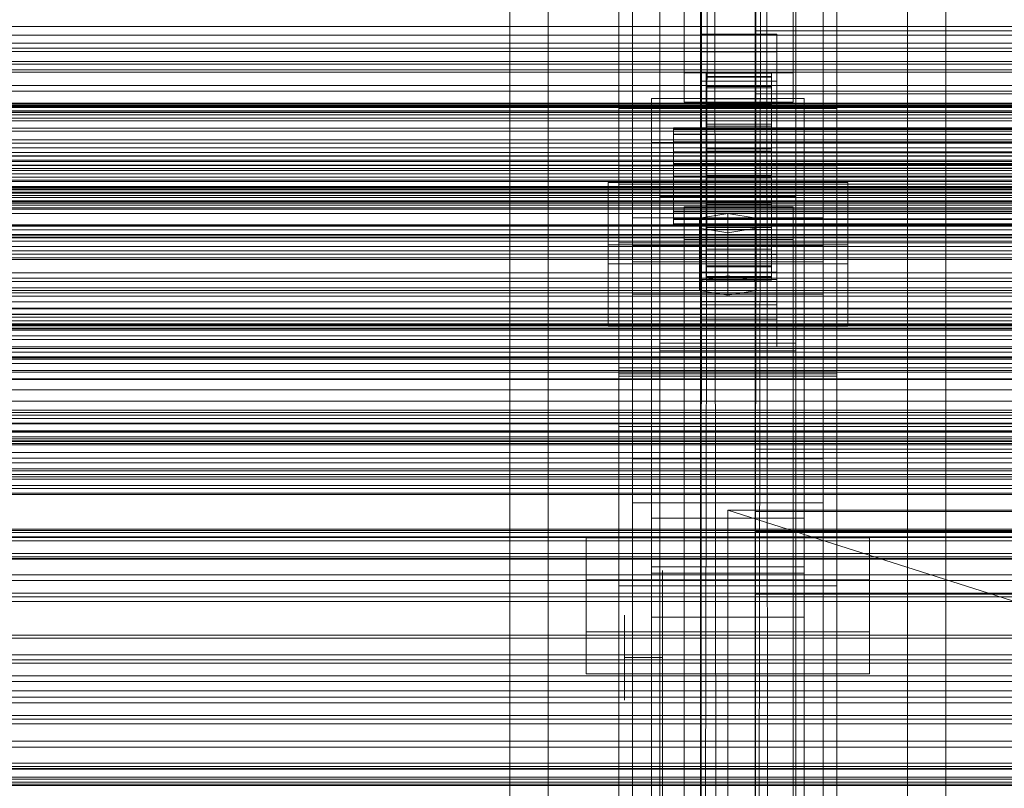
# Model space of a CAD drawing. Header units: millimetres. Extents: x -2233 to 61924, y -68080 to 6847.
# Tile 198 of 256: x -560 to -379, y -33801 to -33660. Entities that reach past the tile are written whole.
import ezdxf

# ---------------------------------------------------------------- set-up
doc = ezdxf.new("R2010")
doc.units = ezdxf.units.MM
for name, color, linetype, lineweight in [('COTAS_O', 1, 'Continuous', 0), ('frontal_briquetadora', 7, 'Continuous', 0), ('frontal_C01', 7, 'Continuous', 0), ('frontal_C02', 7, 'Continuous', 0), ('frontal_C03', 7, 'Continuous', 0), ('frontal_mezcladora', 7, 'Continuous', 0), ('frontal_secador', 7, 'Continuous', 0)]:
    doc.layers.add(name, color=color, linetype=linetype, lineweight=lineweight)
doc.dimstyles.new('R19_100', dxfattribs={"dimtxt": 250, "dimasz": 150, "dimexe": 150, "dimexo": 80, "dimgap": 100, "dimtad": 1, "dimtih": 1, "dimtoh": 1, "dimdsep": 46, "dimcen": 0.09, "dimadec": 0, "dimazin": 0, "dimtfac": 1, "dimtdec": 4, "dimtofl": 0, "dimtmove": 0, "dimatfit": 3, "dimfxl": 1, "dimtolj": 1, "dimtzin": 0, "dimarcsym": 0})

# ---------------------------------------------------------------- blocks, each defined once
blk = doc.blocks.new('DIM_R28_52')
at = {"layer": 'COTAS_O'}
for p, q in [((-1725, -33700), (-1575, -33655)), ((1725, -33700), (1575, -33655)), ((-1725, -34400), (-1725, -33700)), ((-1725, -33700), (1725, -33700)), ((-1725, -33700), (-1575, -33745)), ((1725, -33700), (1575, -33745)), ((1725, -34400), (1725, -33700))]:
    blk.add_line(p, q, dxfattribs=at)
blk.add_text('3450 O', height=250, dxfattribs=at).set_placement((0, -33600))
blk = doc.blocks.new('DIM_R28_55')
at = {"layer": 'COTAS_O'}
for p, q in [((-650, -33700), (50, -33700)), ((50, -33700), (5, -33850)), ((50, -34900), (50, -33700)), ((50, -33700), (95, -33850)), ((50, -34900), (5, -34750)), ((50, -34900), (95, -34750)), ((-650, -34900), (50, -34900))]:
    blk.add_line(p, q, dxfattribs=at)
blk.add_text('1200 O', height=250, rotation=90, dxfattribs=at).set_placement((-50, -34300))

msp = doc.modelspace()

# ---------------------------------------------------------------- linework, layer by layer
at = {"layer": 'frontal_briquetadora'}
for p, q in [((-430, -33820), (-430, -33750)), ((-430, -33750), (-430, -33844.629)), ((-430, -33750), (-430, -33841.488)), ((-430, -33750), (-430, -33838.284)), ((-430, -33750), (-430, -33835.05)), ((-430, -33750), (-430, -33831.815)), ((-430, -33750), (-430, -33828.612)), ((-430, -33750), (-430, -33825.47)), ((-430, -33750), (-430, -33822.421)), ((-430, -33750), (-430, -33819.494)), ((-430, -33750), (-430, -33816.716)), ((-430, -33750), (-430, -33814.115)), ((-430, -33750), (-430, -33811.715)), ((-430, -33750), (-430, -33809.54)), ((-430, -33750), (-430, -33807.611)), ((-430, -33750), (-430, -33805.946)), ((-430, -33750), (-430, -33804.562)), ((-430, -33750), (-430, -33803.471)), ((-430, -33750), (-430, -33802.684)), ((-430, -33750), (-430, -33802.209)), ((-430, -33750), (-430, -33802.05)), ((-210, -33820), (-430, -33750)), ((-430, -33750), (-210, -33750)), ((-442, -33763.571), (-442, -33761.05)), ((-430, -33763.571), (-430, -33761.05)), ((-442, -33770.964), (-442, -33763.571)), ((-430, -33770.964), (-430, -33763.571)), ((-449, -33770.795), (-449, -33769.25)), ((-442, -33770.795), (-442, -33769.25)), ((-449, -33773.579), (-449, -33770.795)), ((-442, -33773.579), (-442, -33770.795)), ((-442, -33782.724), (-442, -33770.964)), ((-430, -33782.724), (-430, -33770.964)), ((-449, -33777.05), (-449, -33773.579)), ((-442, -33777.05), (-442, -33773.579)), ((-442, -33777.05), (-449, -33777.05)), ((-449, -33777.05), (-449, -33780.521)), ((-442, -33777.05), (-442, -33780.521)), ((-449, -33780.521), (-449, -33783.304)), ((-442, -33780.521), (-442, -33783.304)), ((-442, -33798.05), (-442, -33782.724)), ((-430, -33798.05), (-430, -33782.724)), ((-449, -33783.304), (-449, -33784.849)), ((-442, -33783.304), (-442, -33784.849)), ((-442, -33815.897), (-442, -33798.05)), ((-430, -33815.897), (-430, -33798.05))]:
    msp.add_line(p, q, dxfattribs=at)
at = {"layer": 'frontal_C01'}
for p, q in [((-450, -33725.366), (-450, -33401.827)), ((-410, -33401.827), (-410, -33725.366)), ((-442.5, -34010.796), (-442.5, -33407.996)), ((-417.5, -33407.996), (-417.5, -34010.796)), ((-447.5, -33696.303), (-447.5, -33417.042)), ((-412.5, -33417.042), (-412.5, -33696.303)), ((-447.5, -33704.392), (-447.5, -33425.131)), ((-412.5, -33704.392), (-412.5, -33425.131)), ((-442.5, -34036.976), (-442.5, -33434.177)), ((-417.5, -34036.976), (-417.5, -33434.177)), ((-450, -33763.885), (-450, -33440.346)), ((-410, -33763.885), (-410, -33440.346)), ((-438, -33669.72), (-438, -33530.86)), ((-418, -33530.86), (-418, -33669.72)), ((-438, -33536.252), (-438, -33675.112)), ((-418, -33675.112), (-418, -33536.252)), ((-450, -33676.273), (-450, -33584.604)), ((-410, -33584.604), (-410, -33676.273)), ((-450, -33724.422), (-450, -33632.752)), ((-410, -33724.422), (-410, -33632.752)), ((-435, -33665.868), (-435, -33662.633)), ((-435, -33662.633), (-421, -33662.633)), ((-435, -33703.077), (-435, -33662.633)), ((-425, -33675.679), (-425, -33661.983)), ((-425, -33661.983), (425, -33661.983)), ((-425, -33673.539), (-425, -33661.983)), ((-421, -33662.633), (-421, -33665.868)), ((-421, -33662.633), (-421, -33703.077)), ((-421, -33665.868), (-435, -33665.868)), ((-435, -33665.868), (-435, -33706.313)), ((-421, -33706.313), (-421, -33665.868)), ((-418, -33669.72), (-438, -33669.72)), ((-438, -33669.72), (-438, -33675.112)), ((-434, -33679.787), (-434, -33669.788)), ((-434, -33669.788), (-434, -33670.38)), ((-434, -33669.788), (-422, -33669.788)), ((-434, -33670.49), (-434, -33669.788)), ((-434, -33680.068), (-434, -33670.38)), ((-434, -33670.38), (-434, -33672.227)), ((-434, -33670.38), (-422, -33670.38)), ((-434, -33680.12), (-434, -33670.49)), ((-434, -33670.49), (-422, -33670.49)), ((-434, -33672.439), (-434, -33670.49)), ((-422, -33670.38), (-422, -33669.788)), ((-422, -33669.788), (-422, -33679.787)), ((-422, -33669.788), (-422, -33670.49)), ((-422, -33672.227), (-422, -33670.38)), ((-422, -33670.38), (-422, -33680.068)), ((-422, -33670.49), (-422, -33680.12)), ((-422, -33670.49), (-422, -33672.439)), ((-418, -33675.112), (-418, -33669.72)), ((-435, -33674.496), (-435, -33671.26)), ((-435, -33671.26), (-421, -33671.26)), ((-435, -33711.705), (-435, -33671.26)), ((-434, -33680.942), (-434, -33672.227)), ((-434, -33672.227), (-434, -33675.202)), ((-434, -33672.227), (-422, -33672.227)), ((-434, -33681.043), (-434, -33672.439)), ((-434, -33672.439), (-422, -33672.439)), ((-434, -33675.503), (-434, -33672.439)), ((-422, -33675.202), (-422, -33672.227)), ((-422, -33672.227), (-422, -33680.942)), ((-422, -33672.439), (-422, -33681.043)), ((-422, -33672.439), (-422, -33675.503)), ((-421, -33671.26), (-421, -33674.496)), ((-421, -33671.26), (-421, -33711.705)), ((-444, -33682.505), (-444, -33674.417)), ((-444, -33674.417), (-416, -33674.417)), ((-444, -33761.571), (-444, -33674.417)), ((425, -33673.539), (-425, -33673.539)), ((-425, -33673.539), (-425, -33687.235)), ((-416, -33674.417), (-416, -33682.505)), ((-416, -33674.417), (-416, -33761.571)), ((-438, -33675.112), (-418, -33675.112)), ((-421, -33674.496), (-435, -33674.496)), ((-435, -33674.496), (-435, -33714.94)), ((-434, -33682.352), (-434, -33675.202)), ((-434, -33675.202), (-434, -33679.103)), ((-434, -33675.202), (-422, -33675.202)), ((-434, -33682.494), (-434, -33675.503)), ((-434, -33675.503), (-422, -33675.503)), ((-434, -33679.471), (-434, -33675.503)), ((425, -33675.679), (-425, -33675.679)), ((-425, -33675.679), (-425, -33687.235)), ((-422, -33679.103), (-422, -33675.202)), ((-422, -33675.202), (-422, -33682.352)), ((-422, -33675.503), (-422, -33682.494)), ((-422, -33675.503), (-422, -33679.471)), ((-421, -33714.94), (-421, -33674.496)), ((-410, -33676.273), (-450, -33676.273)), ((-450, -33676.273), (-450, -33724.422)), ((-450, -33999.812), (-450, -33676.273)), ((-410, -33724.422), (-410, -33676.273)), ((-410, -33676.273), (-410, -33999.812)), ((-440, -33680.12), (-440, -33679.787)), ((-440, -33679.787), (-440, -33680.068)), ((-440, -33679.787), (440, -33679.787)), ((-434, -33684.2), (-434, -33679.103)), ((-434, -33679.103), (-434, -33683.664)), ((-434, -33679.103), (-422, -33679.103)), ((-434, -33684.374), (-434, -33679.471)), ((-434, -33679.471), (-422, -33679.471)), ((-434, -33684.075), (-434, -33679.471)), ((-434, -33680.068), (-434, -33679.787)), ((-422, -33679.787), (-434, -33679.787)), ((-434, -33679.787), (-434, -33680.12)), ((-422, -33683.664), (-422, -33679.103)), ((-422, -33679.103), (-422, -33684.2)), ((-422, -33679.471), (-422, -33684.374)), ((-422, -33679.471), (-422, -33684.075)), ((-422, -33679.787), (-422, -33680.068)), ((-422, -33680.12), (-422, -33679.787)), ((-440, -33680.068), (-440, -33680.942)), ((-440, -33680.068), (440, -33680.068)), ((-440, -33681.043), (-440, -33680.12)), ((-440, -33680.12), (440, -33680.12)), ((-440, -33680.942), (-440, -33682.352)), ((-440, -33680.942), (440, -33680.942)), ((-440, -33682.494), (-440, -33681.043)), ((-440, -33681.043), (440, -33681.043)), ((-434, -33680.942), (-434, -33680.068)), ((-422, -33680.068), (-434, -33680.068)), ((-422, -33680.12), (-434, -33680.12)), ((-434, -33680.12), (-434, -33681.043)), ((-434, -33682.352), (-434, -33680.942)), ((-422, -33680.942), (-434, -33680.942)), ((-422, -33681.043), (-434, -33681.043)), ((-434, -33681.043), (-434, -33682.494)), ((-422, -33680.068), (-422, -33680.942)), ((-422, -33681.043), (-422, -33680.12)), ((-422, -33680.942), (-422, -33682.352)), ((-422, -33682.494), (-422, -33681.043)), ((-416, -33682.505), (-444, -33682.505)), ((-444, -33682.505), (-444, -33769.66)), ((-440, -33682.352), (-440, -33684.2)), ((-440, -33682.352), (440, -33682.352)), ((-440, -33684.374), (-440, -33682.494)), ((-440, -33682.494), (440, -33682.494)), ((-434, -33684.2), (-434, -33682.352)), ((-422, -33682.352), (-434, -33682.352)), ((-422, -33682.494), (-434, -33682.494)), ((-434, -33682.494), (-434, -33684.374)), ((-422, -33682.352), (-422, -33684.2)), ((-422, -33684.374), (-422, -33682.494)), ((-416, -33769.66), (-416, -33682.505)), ((-440, -33684.2), (-440, -33686.36)), ((-440, -33684.2), (440, -33684.2)), ((-440, -33686.555), (-440, -33684.374)), ((-440, -33684.374), (440, -33684.374)), ((-434, -33683.664), (-434, -33686.36)), ((-422, -33683.664), (-434, -33683.664)), ((-434, -33683.664), (-434, -33688.574)), ((-434, -33686.555), (-434, -33684.075)), ((-434, -33684.075), (-422, -33684.075)), ((-434, -33688.999), (-434, -33684.075)), ((-434, -33686.36), (-434, -33684.2)), ((-422, -33684.2), (-434, -33684.2)), ((-422, -33684.374), (-434, -33684.374)), ((-434, -33684.374), (-434, -33686.555)), ((-422, -33686.36), (-422, -33683.664)), ((-422, -33688.574), (-422, -33683.664)), ((-422, -33684.075), (-422, -33686.555)), ((-422, -33684.075), (-422, -33688.999)), ((-422, -33684.2), (-422, -33686.36)), ((-422, -33686.555), (-422, -33684.374)), ((-440, -33686.36), (-440, -33688.686)), ((440, -33686.36), (-440, -33686.36)), ((-440, -33688.887), (-440, -33686.555)), ((-440, -33686.555), (440, -33686.555)), ((-434, -33686.36), (-422, -33686.36)), ((-434, -33688.686), (-434, -33686.36)), ((-422, -33686.555), (-434, -33686.555)), ((-434, -33686.555), (-434, -33688.887)), ((-422, -33686.36), (-422, -33688.686)), ((-422, -33688.887), (-422, -33686.555)), ((-440, -33688.686), (-440, -33691.018)), ((-440, -33688.686), (440, -33688.686)), ((-440, -33691.213), (-440, -33688.887)), ((-440, -33688.887), (440, -33688.887)), ((-434, -33688.686), (-434, -33688.574)), ((-434, -33688.574), (-434, -33693.498)), ((-434, -33688.574), (-422, -33688.574)), ((-434, -33691.018), (-434, -33688.686)), ((-422, -33688.686), (-434, -33688.686)), ((-434, -33688.887), (-434, -33688.999)), ((-422, -33688.887), (-434, -33688.887)), ((-434, -33688.887), (-434, -33691.213)), ((-425, -33687.235), (425, -33687.235)), ((-422, -33693.498), (-422, -33688.574)), ((-422, -33688.574), (-422, -33688.686)), ((-422, -33688.686), (-422, -33691.018)), ((-422, -33688.999), (-422, -33688.887)), ((-422, -33691.213), (-422, -33688.887)), ((-450, -33700.925), (-450, -33690.14)), ((-450, -33690.14), (450, -33690.14)), ((-450, -33723.844), (-450, -33690.14)), ((-434, -33688.999), (-422, -33688.999)), ((-434, -33693.909), (-434, -33688.999)), ((-422, -33688.999), (-422, -33693.909)), ((-440, -33691.018), (-440, -33693.199)), ((-440, -33691.018), (440, -33691.018)), ((-440, -33693.374), (-440, -33691.213)), ((-440, -33691.213), (440, -33691.213)), ((-434, -33693.199), (-434, -33691.018)), ((-434, -33691.018), (-434, -33693.498)), ((-422, -33691.018), (-434, -33691.018)), ((-434, -33691.213), (-434, -33693.909)), ((-422, -33691.213), (-434, -33691.213)), ((-434, -33691.213), (-434, -33693.374)), ((-422, -33693.498), (-422, -33691.018)), ((-422, -33691.018), (-422, -33693.199)), ((-422, -33693.909), (-422, -33691.213)), ((-422, -33693.374), (-422, -33691.213)), ((-440, -33693.199), (-440, -33695.079)), ((-440, -33693.199), (440, -33693.199)), ((-440, -33695.221), (-440, -33693.374)), ((-440, -33693.374), (440, -33693.374)), ((-434, -33695.079), (-434, -33693.199)), ((-434, -33693.199), (-434, -33698.102)), ((-422, -33693.199), (-434, -33693.199)), ((-434, -33693.374), (-434, -33698.47)), ((-422, -33693.374), (-434, -33693.374)), ((-434, -33693.374), (-434, -33695.221)), ((-434, -33693.498), (-434, -33698.102)), ((-434, -33693.498), (-422, -33693.498)), ((-434, -33693.909), (-422, -33693.909)), ((-434, -33698.47), (-434, -33693.909)), ((-422, -33698.102), (-422, -33693.199)), ((-422, -33693.199), (-422, -33695.079)), ((-422, -33698.47), (-422, -33693.374)), ((-422, -33695.221), (-422, -33693.374)), ((-422, -33698.102), (-422, -33693.498)), ((-422, -33693.909), (-422, -33698.47)), ((-440, -33695.079), (-440, -33696.53)), ((-440, -33695.079), (440, -33695.079)), ((-440, -33696.631), (-440, -33695.221)), ((-440, -33695.221), (440, -33695.221)), ((-434, -33696.53), (-434, -33695.079)), ((-434, -33695.079), (-434, -33702.07)), ((-422, -33695.079), (-434, -33695.079)), ((-434, -33695.221), (-434, -33702.371)), ((-422, -33695.221), (-434, -33695.221)), ((-434, -33695.221), (-434, -33696.631)), ((-422, -33702.07), (-422, -33695.079)), ((-422, -33695.079), (-422, -33696.53)), ((-422, -33702.371), (-422, -33695.221)), ((-422, -33696.631), (-422, -33695.221)), ((-412.5, -33696.303), (-447.5, -33696.303)), ((-447.5, -33696.303), (-447.5, -33704.392)), ((-440, -33696.53), (-440, -33697.453)), ((-440, -33696.53), (440, -33696.53)), ((-440, -33697.505), (-440, -33696.631)), ((-440, -33696.631), (440, -33696.631)), ((-440, -33697.453), (-440, -33697.786)), ((-440, -33697.453), (440, -33697.453)), ((-440, -33697.786), (-440, -33697.505)), ((-440, -33697.505), (440, -33697.505)), ((-440, -33697.786), (440, -33697.786)), ((-434, -33697.453), (-434, -33696.53)), ((-434, -33696.53), (-434, -33705.134)), ((-422, -33696.53), (-434, -33696.53)), ((-434, -33696.631), (-434, -33705.346)), ((-422, -33696.631), (-434, -33696.631)), ((-434, -33696.631), (-434, -33697.505)), ((-434, -33697.786), (-434, -33697.453)), ((-434, -33697.453), (-434, -33707.083)), ((-422, -33697.453), (-434, -33697.453)), ((-434, -33697.505), (-434, -33707.193)), ((-422, -33697.505), (-434, -33697.505)), ((-434, -33697.505), (-434, -33697.786)), ((-434, -33697.786), (-434, -33707.785)), ((-422, -33697.786), (-434, -33697.786)), ((-422, -33705.134), (-422, -33696.53)), ((-422, -33696.53), (-422, -33697.453)), ((-422, -33705.346), (-422, -33696.631)), ((-422, -33697.505), (-422, -33696.631)), ((-422, -33707.083), (-422, -33697.453)), ((-422, -33697.453), (-422, -33697.786)), ((-422, -33707.193), (-422, -33697.505)), ((-422, -33697.786), (-422, -33697.505)), ((-422, -33707.785), (-422, -33697.786)), ((-412.5, -33704.392), (-412.5, -33696.303)), ((-434, -33698.102), (-434, -33702.07)), ((-434, -33698.102), (-422, -33698.102)), ((-434, -33698.47), (-422, -33698.47)), ((-434, -33702.371), (-434, -33698.47)), ((-422, -33702.07), (-422, -33698.102)), ((-422, -33698.47), (-422, -33702.371)), ((450, -33700.925), (-450, -33700.925)), ((-450, -33700.925), (-450, -33734.629)), ((-435, -33712.321), (-435, -33699.919)), ((-435, -33699.919), (-421, -33699.919)), ((-435, -33707.623), (-435, -33699.919)), ((-421, -33699.919), (-421, -33712.321)), ((-421, -33699.919), (-421, -33707.623)), ((-421, -33703.077), (-435, -33703.077)), ((-435, -33703.077), (-435, -33706.313)), ((-434, -33702.07), (-434, -33705.134)), ((-434, -33702.07), (-422, -33702.07)), ((-434, -33702.371), (-422, -33702.371)), ((-434, -33705.346), (-434, -33702.371)), ((-422, -33705.134), (-422, -33702.07)), ((-422, -33702.371), (-422, -33705.346)), ((-421, -33706.313), (-421, -33703.077)), ((-447.5, -33704.392), (-412.5, -33704.392)), ((-434, -33705.134), (-434, -33707.083)), ((-434, -33705.134), (-422, -33705.134)), ((-422, -33707.083), (-422, -33705.134)), ((-435, -33706.313), (-421, -33706.313)), ((-434, -33705.346), (-422, -33705.346)), ((-434, -33707.193), (-434, -33705.346)), ((-422, -33705.346), (-422, -33707.193)), ((-421, -33707.623), (-435, -33707.623)), ((-435, -33707.623), (-435, -33720.025)), ((-434, -33707.083), (-434, -33707.785)), ((-434, -33707.083), (-422, -33707.083)), ((-434, -33707.193), (-422, -33707.193)), ((-434, -33707.785), (-434, -33707.193)), ((-434, -33707.785), (-422, -33707.785)), ((-422, -33707.785), (-422, -33707.083)), ((-422, -33707.193), (-422, -33707.785)), ((-421, -33720.025), (-421, -33707.623)), ((-421, -33711.705), (-435, -33711.705)), ((-435, -33711.705), (-435, -33714.94)), ((-421, -33712.321), (-435, -33712.321)), ((-435, -33712.321), (-435, -33720.025)), ((-421, -33714.94), (-421, -33711.705)), ((-421, -33720.025), (-421, -33712.321)), ((-435, -33714.94), (-421, -33714.94)), ((-435, -33720.025), (-421, -33720.025)), ((450, -33723.844), (-450, -33723.844)), ((-450, -33723.844), (-450, -33734.629)), ((-450, -33724.422), (-410, -33724.422)), ((-450, -34047.96), (-450, -33724.422)), ((-410, -34047.96), (-410, -33724.422)), ((-410, -33725.366), (-450, -33725.366)), ((-450, -33725.366), (-450, -33763.885)), ((-450, -34048.905), (-450, -33725.366)), ((-410, -33763.885), (-410, -33725.366)), ((-410, -33725.366), (-410, -34048.905)), ((-450, -33734.629), (450, -33734.629)), ((-447.5, -33748.67), (-447.5, -33740.581)), ((-447.5, -33740.581), (-412.5, -33740.581)), ((-447.5, -34019.842), (-447.5, -33740.581)), ((-412.5, -33740.581), (-412.5, -33748.67)), ((-412.5, -33740.581), (-412.5, -34019.842)), ((-412.5, -33748.67), (-447.5, -33748.67)), ((-447.5, -34027.93), (-447.5, -33748.67)), ((-412.5, -34027.93), (-412.5, -33748.67)), ((-456, -33772.317), (-456, -33755.062)), ((-456, -33755.062), (-404, -33755.062)), ((-456, -33762.766), (-456, -33755.062)), ((-404, -33755.062), (-404, -33772.317)), ((-404, -33755.062), (-404, -33762.766)), ((-404, -33762.766), (-456, -33762.766)), ((-456, -33762.766), (-456, -33780.021)), ((-416, -33761.571), (-444, -33761.571)), ((-444, -33761.571), (-444, -33769.66)), ((-416, -33769.66), (-416, -33761.571)), ((-404, -33780.021), (-404, -33762.766)), ((-450, -33763.885), (-410, -33763.885)), ((-450, -34087.423), (-450, -33763.885)), ((-410, -34087.423), (-410, -33763.885)), ((-444, -33769.66), (-416, -33769.66)), ((-404, -33772.317), (-456, -33772.317)), ((-456, -33772.317), (-456, -33780.021)), ((-404, -33780.021), (-404, -33772.317)), ((-456, -33780.021), (-404, -33780.021))]:
    msp.add_line(p, q, dxfattribs=at)
at = {"layer": 'frontal_C02'}
for p, q in [((-450, -33686.788), (-450, -33329.126)), ((-410, -33329.126), (-410, -33686.788)), ((-450, -33724.97), (-450, -33367.308)), ((-410, -33724.97), (-410, -33367.308)), ((-450, -33863.38), (-450, -33505.718)), ((-410, -33505.718), (-410, -33863.38)), ((-442.5, -33691.038), (-442.5, -33514.74)), ((-417.5, -33514.74), (-417.5, -33691.038)), ((-470, -35975), (-470, -33530.372)), ((-463, -35975), (-463, -33530.372)), ((-397, -35975), (-397, -33530.372)), ((-390, -35975), (-390, -33530.372)), ((-442.5, -33720.72), (-442.5, -33544.423)), ((-417.5, -33720.72), (-417.5, -33544.423)), ((-450, -33911.107), (-450, -33553.445)), ((-410, -33911.107), (-410, -33553.445)), ((-410, -33686.788), (-450, -33686.788)), ((-450, -33686.788), (-450, -33724.97)), ((-450, -34044.45), (-450, -33686.788)), ((-410, -33724.97), (-410, -33686.788)), ((-410, -33686.788), (-410, -34044.45)), ((-452, -33704.759), (-452, -33689.856)), ((-452, -33689.856), (-408, -33689.856)), ((-452, -33701.311), (-452, -33689.856)), ((-408, -33689.856), (-408, -33704.759)), ((-408, -33689.856), (-408, -33701.311)), ((-442.5, -33720.72), (-442.5, -33691.038)), ((-442.5, -33691.038), (-417.5, -33691.038)), ((-417.5, -33692.436), (-442.5, -33692.436)), ((-442.5, -33692.436), (-442.5, -33719.322)), ((-442.5, -34231.462), (-442.5, -33692.436)), ((-417.5, -33691.038), (-417.5, -33720.72)), ((-417.5, -33719.322), (-417.5, -33692.436)), ((-417.5, -33692.436), (-417.5, -34231.462)), ((-438, -33700.288), (-438, -33694.327)), ((-438, -33694.327), (-418, -33694.327)), ((-438, -33835.166), (-438, -33694.327)), ((-430, -33695.519), (-435.196, -33696.413)), ((-424.804, -33696.413), (-430, -33695.519)), ((-430, -33706.974), (-430, -33695.519)), ((-418, -33694.327), (-418, -33700.288)), ((-418, -33694.327), (-418, -33835.166)), ((-435.196, -33696.413), (-435.196, -33698.202)), ((-435.196, -33707.868), (-435.196, -33696.413)), ((-424.804, -33698.202), (-424.804, -33696.413)), ((-424.804, -33707.868), (-424.804, -33696.413)), ((-435.196, -33698.202), (-430, -33699.096)), ((-435.196, -33709.656), (-435.196, -33698.202)), ((-430, -33699.096), (-424.804, -33698.202)), ((-430, -33699.096), (-430, -33710.551)), ((-424.804, -33709.656), (-424.804, -33698.202)), ((-408, -33701.311), (-452, -33701.311)), ((-452, -33701.311), (-452, -33716.214)), ((-447.5, -33710.35), (-447.5, -33701.408)), ((-447.5, -33701.408), (-412.5, -33701.408)), ((-447.5, -33882.773), (-447.5, -33701.408)), ((-418, -33700.288), (-438, -33700.288)), ((-438, -33700.288), (-438, -33841.127)), ((-418, -33841.127), (-418, -33700.288)), ((-412.5, -33701.408), (-412.5, -33710.35)), ((-412.5, -33701.408), (-412.5, -33882.773)), ((-408, -33716.214), (-408, -33701.311)), ((-408, -33704.759), (-452, -33704.759)), ((-452, -33704.759), (-452, -33716.214)), ((-408, -33716.214), (-408, -33704.759)), ((-435.196, -33707.868), (-430, -33706.974)), ((-435.196, -33709.656), (-435.196, -33707.868)), ((-430, -33706.974), (-424.804, -33707.868)), ((-424.804, -33707.868), (-424.804, -33709.656)), ((-412.5, -33710.35), (-447.5, -33710.35)), ((-447.5, -33891.714), (-447.5, -33710.35)), ((-430, -33710.551), (-435.196, -33709.656)), ((-424.804, -33709.656), (-430, -33710.551)), ((-412.5, -33891.714), (-412.5, -33710.35)), ((-452, -33716.214), (-408, -33716.214)), ((-442.5, -33719.322), (-417.5, -33719.322)), ((-442.5, -34258.348), (-442.5, -33719.322)), ((-417.5, -34258.348), (-417.5, -33719.322)), ((-417.5, -33720.72), (-442.5, -33720.72)), ((-450, -33724.97), (-410, -33724.97)), ((-450, -34082.632), (-450, -33724.97)), ((-410, -34082.632), (-410, -33724.97)), ((-425, -33753.931), (-425, -33738.79)), ((-425, -33738.79), (425, -33738.79)), ((-425, -33750.245), (-425, -33738.79)), ((425, -33750.245), (-425, -33750.245)), ((-425, -33750.245), (-425, -33765.386)), ((-444, -33760.377), (-444, -33751.435)), ((-444, -33751.435), (-416, -33751.435)), ((-444, -33840.401), (-444, -33751.435)), ((-416, -33751.435), (-416, -33760.377)), ((-416, -33751.435), (-416, -33840.401)), ((425, -33753.931), (-425, -33753.931)), ((-425, -33753.931), (-425, -33765.386)), ((-416, -33760.377), (-444, -33760.377)), ((-444, -33760.377), (-444, -33849.343)), ((-416, -33849.343), (-416, -33760.377)), ((-425, -33765.386), (425, -33765.386))]:
    msp.add_line(p, q, dxfattribs=at)
at = {"layer": 'frontal_C03'}
for p, q in [((-1250, -33661.215), (1250, -33661.215)), ((-1250, -33662.812), (1250, -33662.812)), ((1250, -33664.279), (-1250, -33664.279)), ((1250, -33665.16), (-1250, -33665.16)), ((1250, -33665.814), (-1250, -33665.814)), ((-1250, -33667.659), (1250, -33667.659)), ((1250, -33668.121), (-1250, -33668.121)), ((-1250, -33669.178), (1250, -33669.178)), ((-1250, -33669.615), (1250, -33669.615)), ((1250, -33672.031), (-1250, -33672.031)), ((1250, -33673.088), (-1250, -33673.088)), ((-1268, -33675.632), (1268, -33675.632)), ((-1268, -33675.857), (1268, -33675.857)), ((-1268, -33676.021), (1268, -33676.021)), ((-1250, -33675.259), (1250, -33675.259)), ((1250, -33675.395), (-1250, -33675.395)), ((1250, -33676.049), (-1250, -33676.049)), ((-1268, -33676.679), (1268, -33676.679)), ((-1268, -33676.996), (1268, -33676.996)), ((-1268, -33678.042), (1268, -33678.042)), ((1250, -33676.93), (-1250, -33676.93)), ((1250, -33677.44), (-1250, -33677.44)), ((-1268, -33678.491), (1268, -33678.491)), ((-1268, -33679.855), (1268, -33679.855)), ((-1268, -33680.405), (1268, -33680.405)), ((-1268, -33681.992), (1268, -33681.992)), ((1268, -33682.606), (-1268, -33682.606)), ((-1268, -33684.309), (1268, -33684.309)), ((-1268, -33684.944), (1268, -33684.944)), ((-1250, -33683.498), (1250, -33683.498)), ((-1268, -33686.648), (1268, -33686.648)), ((-1250, -33685.756), (1250, -33685.756)), ((1250, -33686.737), (-1250, -33686.737)), ((-1268, -33687.261), (1268, -33687.261)), ((-1268, -33688.849), (1268, -33688.849)), ((1250, -33687.618), (-1250, -33687.618)), ((1250, -33688.271), (-1250, -33688.271)), ((-1268, -33689.399), (1268, -33689.399)), ((1250, -33690.579), (-1250, -33690.579)), ((-1268, -33690.762), (1268, -33690.762)), ((-1268, -33691.211), (1268, -33691.211)), ((-1268, -33692.257), (1268, -33692.257)), ((-1250, -33691.636), (1250, -33691.636)), ((-1250, -33691.813), (1250, -33691.813)), ((-1268, -33692.575), (1268, -33692.575)), ((-1268, -33693.233), (1268, -33693.233)), ((-1268, -33693.397), (1268, -33693.397)), ((-1268, -33693.621), (1268, -33693.621)), ((-1250, -33693.994), (1250, -33693.994)), ((1250, -33694.488), (-1250, -33694.488)), ((1250, -33695.546), (-1250, -33695.546)), ((1250, -33697.853), (-1250, -33697.853)), ((1250, -33698.506), (-1250, -33698.506)), ((1250, -33699.388), (-1250, -33699.388)), ((-1250, -33699.639), (1250, -33699.639)), ((-1250, -33701.595), (1250, -33701.595)), ((-1250, -33706.442), (1250, -33706.442)), ((-1250, -33708.038), (1250, -33708.038)), ((1250, -33709.194), (-1250, -33709.194)), ((1250, -33710.076), (-1250, -33710.076)), ((1250, -33710.729), (-1250, -33710.729)), ((-1250, -33711.758), (1250, -33711.758)), ((-1250, -33712.887), (1250, -33712.887)), ((1250, -33713.036), (-1250, -33713.036)), ((-1250, -33714.094), (1250, -33714.094)), ((-1250, -33715.225), (1250, -33715.225)), ((-1250, -33715.809), (1250, -33715.809)), ((-1250, -33716.607), (1250, -33716.607)), ((1250, -33716.946), (-1250, -33716.946)), ((1250, -33718.003), (-1250, -33718.003)), ((1250, -33720.311), (-1250, -33720.311)), ((1250, -33720.964), (-1250, -33720.964)), ((1250, -33721.845), (-1250, -33721.845)), ((1250, -33731.652), (-1250, -33731.652)), ((1250, -33732.533), (-1250, -33732.533)), ((1250, -33733.187), (-1250, -33733.187)), ((-1500, -33735.441), (1500, -33735.441)), ((1250, -33735.494), (-1250, -33735.494)), ((1530, -33737.417), (-1530, -33737.417)), ((-1250, -33736.551), (1250, -33736.551)), ((1250, -33739.403), (-1250, -33739.403)), ((1250, -33740.461), (-1250, -33740.461)), ((1530, -33742.417), (-1530, -33742.417)), ((1250, -33742.768), (-1250, -33742.768)), ((1250, -33743.422), (-1250, -33743.422)), ((1250, -33744.303), (-1250, -33744.303)), ((1500, -33746.85), (-1500, -33746.85)), ((1500, -33747.135), (-1500, -33747.135)), ((1250, -33754.109), (-1250, -33754.109)), ((1250, -33754.991), (-1250, -33754.991)), ((1250, -33755.644), (-1250, -33755.644)), ((-1500, -33758.543), (1500, -33758.543)), ((1250, -33757.952), (-1250, -33757.952)), ((-1250, -33759.009), (1250, -33759.009)), ((1250, -33761.861), (-1250, -33761.861)), ((1250, -33762.918), (-1250, -33762.918)), ((1250, -33765.226), (-1250, -33765.226)), ((1250, -33765.879), (-1250, -33765.879)), ((1250, -33766.761), (-1250, -33766.761)), ((1250, -33776.567), (-1250, -33776.567)), ((1250, -33777.448), (-1250, -33777.448)), ((1250, -33778.102), (-1250, -33778.102)), ((1250, -33780.409), (-1250, -33780.409)), ((-1250, -33781.467), (1250, -33781.467)), ((1250, -33784.319), (-1250, -33784.319)), ((1250, -33785.376), (-1250, -33785.376)), ((1250, -33787.683), (-1250, -33787.683)), ((1250, -33788.337), (-1250, -33788.337)), ((1250, -33789.218), (-1250, -33789.218)), ((1530, -33792.417), (-1530, -33792.417)), ((-1250, -33796.431), (1250, -33796.431)), ((-1250, -33797.064), (1250, -33797.064)), ((1530, -33797.417), (-1530, -33797.417)), ((-1250, -33797.528), (1250, -33797.528)), ((1250, -33799.025), (-1250, -33799.025)), ((-1250, -33799.383), (1250, -33799.383)), ((1250, -33799.906), (-1250, -33799.906)), ((-1250, -33800.28), (1250, -33800.28)), ((1250, -33800.56), (-1250, -33800.56))]:
    msp.add_line(p, q, dxfattribs=at)
at = {"layer": 'frontal_mezcladora'}
for p, q in [((-650, -33700), (650, -33700)), ((-650, -33730), (650, -33730)), ((-625, -33730), (625, -33730))]:
    msp.add_line(p, q, dxfattribs=at)
at = {"layer": 'frontal_secador'}
for p, q in [((-433.02, -33225.78), (-435, -34283)), ((-433.02, -33225.78), (-431.48, -34297.08)), ((-434.78, -33232.82), (-435, -34283)), ((-423.38, -33233.82), (-425, -34277)), ((-423.38, -33233.82), (-422.12, -34288.52)), ((-435, -34283), (-435, -33237)), ((-424.82, -33239.58), (-425, -34277)), ((-425, -34277), (-425, -33243)), ((-1250, -33676), (1250, -33676)), ((-1250, -33682), (1250, -33682)), ((-1250, -33685), (1250, -33685)), ((1250, -33686), (-1250, -33686)), ((-1250, -33686.659), (1250, -33686.659)), ((1250, -33689.659), (-1250, -33689.659)), ((-1250, -33691), (1250, -33691)), ((1250, -33694), (-1250, -33694)), ((-1250, -33694.728), (1250, -33694.728)), ((-1250, -33697.588), (1250, -33697.588)), ((1250, -33697.611), (-1250, -33697.611)), ((1250, -33697.728), (-1250, -33697.728)), ((-1250, -33699.387), (1250, -33699.387)), ((1250, -33699.918), (-1250, -33699.918)), ((-1250, -33700), (1250, -33700)), ((1250, -33700.588), (-1250, -33700.588)), ((1250, -33702.387), (-1250, -33702.387)), ((1250, -33703), (-1250, -33703)), ((-1250, -33703.65), (1250, -33703.65)), ((1250, -33704), (-1250, -33704)), ((1250, -33707.382), (-1250, -33707.382)), ((-1250, -33708), (1250, -33708)), ((1250, -33709.689), (-1250, -33709.689)), ((1250, -33714), (-1250, -33714)), ((1250, -33714.545), (-1250, -33714.545)), ((1250, -33716), (-1250, -33716)), ((1250, -33716.144), (-1250, -33716.144)), ((1250, -33716.709), (-1250, -33716.709)), ((1250, -33718.686), (-1250, -33718.686)), ((1250, -33720), (-1250, -33720)), ((1320, -33722), (-1320, -33722)), ((1320, -33722.273), (-1320, -33722.273)), ((1320, -33723.072), (-1320, -33723.072)), ((1250, -33722), (-1250, -33722)), ((1320, -33724.343), (-1320, -33724.343)), ((1250, -33724.651), (-1250, -33724.651)), ((1320, -33726), (-1320, -33726)), ((1250, -33725.859), (-1250, -33725.859)), ((-1250, -33726), (1250, -33726)), ((1320, -33727.929), (-1320, -33727.929)), ((-1320, -33730), (1320, -33730)), ((-1250, -33730), (1250, -33730)), ((1320, -33732.071), (-1320, -33732.071)), ((1320, -33734), (-1320, -33734)), ((1320, -33735.657), (-1320, -33735.657)), ((1250, -33734.141), (-1250, -33734.141)), ((1320, -33736.928), (-1320, -33736.928)), ((1250, -33737.285), (-1250, -33737.285)), ((1320, -33737.727), (-1320, -33737.727)), ((1320, -33738), (-1320, -33738)), ((1250, -33738), (-1250, -33738)), ((1250, -33741.314), (-1250, -33741.314)), ((1250, -33743.856), (-1250, -33743.856)), ((1250, -33745.455), (-1250, -33745.455)), ((1250, -33746), (-1250, -33746)), ((1360, -33753.5), (-1360, -33753.5)), ((1250, -33753.75), (-1250, -33753.75)), ((1360, -33754.863), (-1360, -33754.863)), ((1360, -33758.859), (-1360, -33758.859)), ((1360, -33765.216), (-1360, -33765.216)), ((1360, -33773.5), (-1360, -33773.5)), ((1250, -33772.924), (-1250, -33772.924)), ((1360, -33783.147), (-1360, -33783.147)), ((-1360, -33793.5), (1360, -33793.5)), ((-1250, -33793.5), (1250, -33793.5))]:
    msp.add_line(p, q, dxfattribs=at)

# ---------------------------------------------------------------- dimensions: what is measured, and where the dimension line sits
at = {"layer": 'COTAS_O'}
for p1, p2, distance, picture, middle in [((-650, -34900), (-650, -33700), -700, 'DIM_R28_55', (50, -34300)), ((-1725, -34400), (1725, -34400), 700, 'DIM_R28_52', (0, -33700))]:
    dim = msp.add_aligned_dim(p1=p1, p2=p2, distance=distance, text='<> O', dimstyle='R19_100', dxfattribs=at)
    dim.commit()
    dim.dimension.update_dxf_attribs({"geometry": picture, "text_midpoint": middle})

doc.saveas('drawing.dxf')
